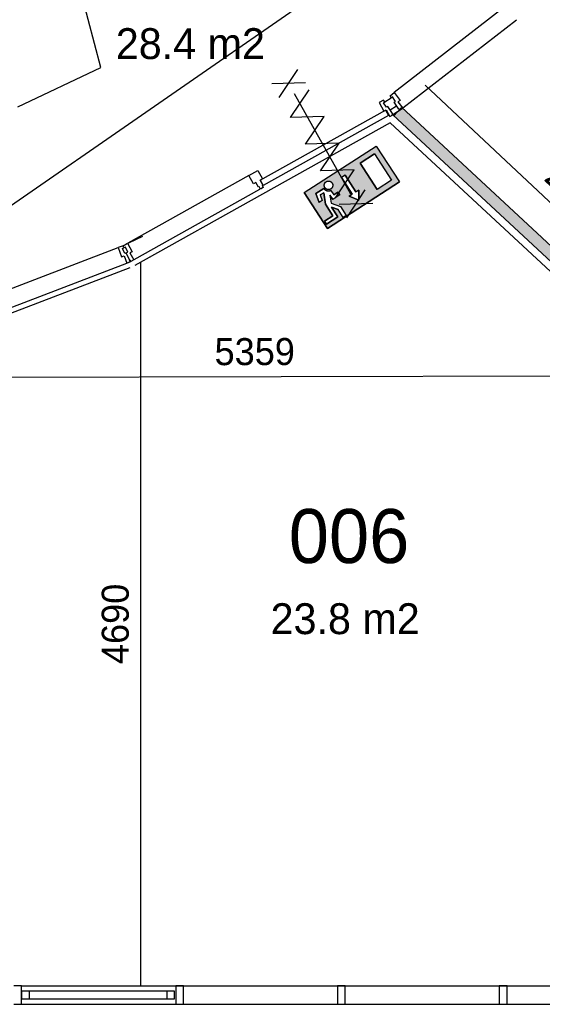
# Model space of a CAD drawing. Extents: x -1826 to 147704, y -44576 to 60962.
# Tile 21 of 75: x 125127 to 128514, y -27126 to -20746. Entities that reach past the tile are written whole.
import ezdxf

# ---------------------------------------------------------------- set-up
doc = ezdxf.new("R2010")
doc.units = 0
doc.header["$MEASUREMENT"] = 0
doc.header["$PDMODE"] = 35
doc.header["$PDSIZE"] = -0.5
doc.layers.get('0').update_dxf_attribs({"linetype": 'CONTINUOUS'})
doc.layers.get('DEFPOINTS').update_dxf_attribs({"linetype": 'CONTINUOUS'})
for name, color, linetype in [('AA$1A---_ARCEER', 252, 'CONTINUOUS'), ('AL22----_BINNENWAND', 252, 'CONTINUOUS'), ('AL31----_BUITENKOZIJN', 252, 'CONTINUOUS'), ('AM$1A---_MAATVOERING', 252, 'CONTINUOUS'), ('Brandweer', 252, 'CONTINUOUS'), ('LAYER01', 252, 'CONTINUOUS'), ('M2', 252, 'CONTINUOUS'), ('OMPARTIMENTERING', 252, 'CONTINUOUS')]:
    doc.layers.add(name, color=color, linetype=linetype)
doc.styles.add('B-01', font='b-gbp')
doc.dimstyles.new('BBA_STAND', dxfattribs={"dimtxt": 175, "dimasz": 1, "dimexe": 1, "dimexo": 0.001, "dimgap": 75, "dimtad": 1, "dimdec": 0, "dimzin": 0, "dimdsep": 46, "dimtxsty": 'B-01', "dimblk": 'NONE', "dimblk1": 'PIJL1', "dimblk2": 'NONE', "dimcen": 1, "dimse1": 1, "dimse2": 1, "dimclrd": 256, "dimclre": 256, "dimclrt": 256, "dimadec": 4, "dimazin": 0, "dimtfac": 1, "dimtdec": 0, "dimtmove": 0, "dimatfit": 2, "dimldrblk": 'PIJL1', "dimfxl": 1, "dimtfillclr": 256, "dimtolj": 1, "dimtzin": 0, "dimarcsym": 0})

# ---------------------------------------------------------------- blocks, each defined once
blk = doc.blocks.new('*D100')
at = {"layer": 'AM$1A---_MAATVOERING', "lineweight": -2, "transparency": 16777216}
blk.add_line((127755.2, -21170.1), (129555.7, -22861.3), dxfattribs=at)
at = {"layer": 'DEFPOINTS', "color": 0, "transparency": 16777216}
for p in [(127624.9, -21308.8), (129555.7, -22861.3), (129425.4, -23000.1)]:
    blk.add_point(p, dxfattribs=at)
at = {"layer": 'AM$1A---_MAATVOERING', "transparency": 16777216, "insert": (128766.7, -21897.3), "char_height": 175, "attachment_point": 5, "rotation": 316.7929, "style": 'B-01'}
blk.add_mtext('\\A1;2470', dxfattribs=at)
blk = doc.blocks.new('_None')
blk = doc.blocks.new('PIJL1')
at = {"color": 1, "linetype": 'ByBlock'}
blk.add_line((0, 82.6), (0, -82.6), dxfattribs=at)
blk.add_solid([(-100, 16.7), (-100, -16.7), (0, 0)], dxfattribs=at)
blk = doc.blocks.new('*D101')
at = {"layer": 'AM$1A---_MAATVOERING', "lineweight": -2, "transparency": 16777216}
blk.add_line((123871.6, -22778.8), (130704.4, -18051), dxfattribs=at)
at = {"layer": 'DEFPOINTS', "color": 0, "transparency": 16777216}
for p in [(130704.4, -18051), (130790.2, -18174.9), (123957.3, -22902.7)]:
    blk.add_point(p, dxfattribs=at)
at = {"layer": 'AM$1A---_MAATVOERING', "transparency": 16777216, "insert": (127195.5, -20281.3), "char_height": 175, "attachment_point": 5, "rotation": 34.67995, "style": 'B-01'}
blk.add_mtext('\\A1;8309', dxfattribs=at)
blk = doc.blocks.new('*D102')
at = {"layer": 'AM$1A---_MAATVOERING', "lineweight": -2, "transparency": 16777216}
blk.add_line((129330.2, -23055.7), (123971.4, -23065.6), dxfattribs=at)
at = {"layer": 'DEFPOINTS', "color": 0, "transparency": 16777216}
for p in [(123971.4, -23028.3), (129330.2, -23018.5), (123971.4, -23065.6)]:
    blk.add_point(p, dxfattribs=at)
at = {"layer": 'AM$1A---_MAATVOERING', "transparency": 16777216, "insert": (126650.5, -22898.2), "char_height": 175, "attachment_point": 5, "rotation": 0.10561, "style": 'B-01'}
blk.add_mtext('\\A1;5359', dxfattribs=at)
blk = doc.blocks.new('*D103')
at = {"layer": 'AM$1A---_MAATVOERING', "lineweight": -2, "transparency": 16777216}
blk.add_line((125910.3, -22316.5), (125910.3, -27006), dxfattribs=at)
at = {"layer": 'DEFPOINTS', "color": 0, "transparency": 16777216}
for p in [(125843.2, -22316.5), (125843.2, -27006), (125910.3, -27006)]:
    blk.add_point(p, dxfattribs=at)
at = {"layer": 'AM$1A---_MAATVOERING', "transparency": 16777216, "insert": (125747.8, -24661.2), "char_height": 175, "attachment_point": 5, "rotation": 90, "style": 'B-01'}
blk.add_mtext('\\A1;4690', dxfattribs=at)

msp = doc.modelspace()

# ---------------------------------------------------------------- hatches: boundary and pattern name
at = {"layer": 'AA$1A---_ARCEER'}
h = msp.add_hatch(color=256, dxfattribs=at)
h.paths.add_polyline_path([(130505.6, -21437.7), (130505.6, -21342.2), (129170.9, -20104.5), (129130.7, -20147.9), (129123.6, -20155.7)])
h.paths.add_polyline_path([(129329.6, -23017.2), (129421.7, -23002.1), (127608, -21319.4), (127591.6, -21332.2), (127590.8, -21331.1), (127575.7, -21341.5), (127551.4, -21367.7)])
at = {"layer": 'Brandweer'}
h = msp.add_hatch(color=256, dxfattribs=at)
h.paths.add_polyline_path([(127122.2, -22099.2), (126971.6, -21866.2), (127437.5, -21564.9), (127588.2, -21797.9)])
h.paths.add_polyline_path([(127235.9, -21753.9), (127212.6, -21768.9), (127282.9, -21877.6), (127263.4, -21890.2), (127324.6, -21916.7), (127325.6, -21850), (127306.2, -21862.6)], flags=16)
h.paths.add_polyline_path([(127443.8, -21847.2), (127537, -21786.9), (127426.6, -21616.1), (127333.4, -21676.3)], flags=16)
h.paths.add_polyline_path([(127189.7, -21862.9), (127162.5, -21880.4), (127144.3, -21852.3), (127143.9, -21852.4), (127143.5, -21852.6), (127143.2, -21852.8), (127142.8, -21852.9), (127142.5, -21853.1), (127141, -21853.6), (127137.7, -21854.6), (127136.2, -21855), (127130, -21855.7), (127129.3, -21855.8), (127122.1, -21855.2), (127121.7, -21855.1), (127117.2, -21853.9), (127116.6, -21853.7), (127111, -21851.2), (127110.6, -21850.9), (127102.6, -21844.7), (127102.4, -21844.4), (127098.2, -21839.1), (127098.4, -21839.3), (127047.2, -21872.4), (127067.2, -21931), (127087.2, -21918.1), (127074.9, -21882), (127097.5, -21867.4), (127108.5, -21941.8), (127156.7, -22016.3), (127102.4, -22051.5), (127114.9, -22070.9), (127188.7, -22023.2), (127148.5, -21961.1), (127191.2, -21975.9), (127224.5, -22027.5), (127244, -22015), (127206.3, -21956.7), (127145, -21935.3), (127137.4, -21884.2), (127155.6, -21912.4), (127202.2, -21882.3)], flags=16)
h.paths.add_polyline_path([(127155.2, -21811.4), (127154.3, -21808.8), (127154.3, -21808.8), (127153.1, -21806.3), (127152.5, -21805.5), (127152.3, -21805.1), (127150.9, -21803), (127150.1, -21802), (127149.9, -21801.8), (127148.1, -21799.9), (127146, -21798), (127145.9, -21797.9), (127143.9, -21796.4), (127141.5, -21795.1), (127139.1, -21793.9), (127138, -21793.6), (127137.4, -21793.3), (127137.8, -21793.5), (127135.2, -21792.7), (127133.6, -21792.4), (127133, -21792.2), (127130.8, -21792), (127130.1, -21791.9), (127127.1, -21792), (127125.3, -21792.2), (127124.5, -21792.2), (127121.3, -21792.9), (127120.8, -21793.1), (127119.1, -21793.6), (127116.6, -21794.7), (127115.1, -21795.5), (127114.6, -21795.7), (127111.9, -21797.5), (127109.5, -21799.6), (127109.1, -21800), (127107.9, -21801.2), (127106.2, -21803.4), (127105.5, -21804.5), (127105.3, -21804.7), (127104.1, -21806.8), (127103.4, -21808.4), (127103.1, -21808.9), (127101.9, -21812.3), (127101.8, -21813.1), (127101.4, -21814.5), (127101.2, -21816.3), (127101.1, -21816.9), (127100.9, -21820), (127101, -21821), (127101, -21821.5), (127101, -21821.3), (127101.3, -21824), (127101.9, -21827.1), (127101.9, -21826.9), (127102.7, -21829.3), (127103.7, -21831.9), (127105, -21834.2), (127106.8, -21836.8), (127107.4, -21837.5), (127108.3, -21838.6), (127109.2, -21839.4), (127109.9, -21840.1), (127112.4, -21842.2), (127114.7, -21843.6), (127115.7, -21844.2), (127116, -21844.4), (127118.3, -21845.4), (127120.9, -21846.3), (127123.5, -21847), (127124.7, -21847.1), (127125.4, -21847.3), (127124.9, -21847.2), (127128.1, -21847.5), (127128.9, -21847.4), (127130.3, -21847.4), (127133.1, -21847.1), (127135.7, -21846.6), (127136.8, -21846.2), (127137.5, -21846.1), (127137, -21846.2), (127139.6, -21845.2), (127142.3, -21843.9), (127142.6, -21843.7), (127144.3, -21842.6), (127146.5, -21841), (127147.9, -21839.7), (127148.3, -21839.4), (127150.6, -21836.7), (127151, -21836.2), (127151.9, -21834.9), (127153.3, -21832.5), (127153.4, -21832.3), (127154.5, -21830), (127154.8, -21829.1), (127155, -21828.7), (127155.7, -21826.1), (127156.2, -21823.4), (127156.2, -21823.3), (127156.4, -21820.8), (127156.4, -21818.1), (127156.1, -21815.4), (127155.9, -21814.2), (127155.8, -21813.9)], flags=16)
at = {"layer": 'OMPARTIMENTERING'}
h = msp.add_hatch(dxfattribs=at)
h.set_pattern_fill('ANSI31', color=256, scale=2000, angle=-90, style=0)
h.set_pattern_definition([(315, (85188.27, 172733.54), (176.7767, 176.7767), [])])
h.paths.add_polyline_path([(117433.2, -10475.5), (117140.8, -10543.4, -0.03024), (117379.2, -11937), (117329.2, -11942.5), (117342.2, -12061.5), (117391.8, -12057, -0.030216), (117445.9, -13468.6), (117745.5, -13475.4, -0.089822), (116890.2, -17666), (115915.2, -17276, 0.006367), (116015.4, -17015.9), (114290.8, -16325.9), (114290.8, -16466), (114290, -16466), (114290, -16939), (114337.8, -16845.6), (114387.3, -16942.3), (114290, -16942.3), (114289.9, -17802.3), (114337.8, -17708.7), (114387.3, -17805.5), (114289.9, -17805.5), (114289.8, -18717), (114337.8, -18623.3), (114387.3, -18720.1), (114289.8, -18720.1), (114289.8, -19555.4), (114337.8, -19461.5), (114387.3, -19558.2), (114289.8, -19558.2), (114289.7, -20818.6), (114503.5, -20818.6), (114503.5, -21118.6), (114289.7, -21118.6), (114289.6, -21200.5), (114997.2, -21200.5), (116505.2, -21200.5), (116565.2, -21200.5), (117524.4, -21200.5), (117584.2, -21200.5), (117679.1, -21268.9), (117679.6, -21268.7), (117698.4, -21325.5), (117984.5, -22189.7), (118003.2, -22246.4), (118279.3, -23080.4), (118279.6, -23080.3), (118298.4, -23137.1), (118298.4, -23137.1), (118595.8, -24036.2), (118614.6, -24093), (118884.9, -24910), (118884.7, -24910.1), (118903.5, -24966.8), (118903.6, -24966.8), (118903.5, -24966.4), (118903.4, -24966.5), (118903.4, -24966.5), (118903.5, -24966.4), (118903.6, -24966.8), (118903.5, -24966.8), (119201.3, -25865.4), (119220.1, -25922.1), (119503.3, -26777), (119524.2, -26840), (119532.9, -26866), (119690.3, -26866), (119690.3, -27001.1), (119696.2, -27016.5), (119738.2, -27000.5), (120204.1, -26819.2), (120185.3, -26771.3), (119909.1, -26878.7), (119807.6, -26617.8), (120329.5, -26414.8), (120431, -26675.7), (120185.3, -26771.3), (120204.1, -26819.2), (120670.2, -26638), (120712.2, -26621.5), (120730.1, -26668.1), (120734.2, -26666.5), (120741.2, -26685), (120816.5, -26655.8, 0.004141), (120824.8, -26677.4), (120842.9, -26717.9), (120895.2, -26694.5), (120894.6, -26693, -0.131052), (120777.7, -25980.9), (120735.2, -25977), (120753.2, -25852.5), (120794.9, -25860.4, -0.114227), (121048, -25281.8), (121014.2, -25256.5), (121093.2, -25159), (121125, -25187.3, -0.014671), (121181.4, -25127.5, -0.131407), (121807.6, -24765.7, -0.06576), (122171.2, -24717.7, -0.0254), (122313.2, -24724.9), (122318.2, -24682.5), (122442.3, -24700.5), (122434.2, -24742.6, -0.109208), (122989.4, -24981.6), (123014.2, -24947), (123113.2, -25025), (123085.3, -25057.3, -0.131256), (123492.4, -25654.4), (123533.7, -25640.3), (123502.2, -25558), (123531, -25547.3), (123567.2, -25639.5), (123618.2, -25619.5), (123589.5, -25544.8), (123589.2, -25545), (123575.2, -25507.5), (123668.2, -25471.5), (124143.2, -25286.5), (124236.2, -25250), (124290.9, -25228.9), (124028.5, -24435.5), (123871.1, -23031.2), (123410.8, -23162.5), (122008.6, -18925.4), (122302.2, -18860.4), (122463.8, -19348.7), (123802.7, -19088.4), (123525.6, -18459.4), (123800.2, -18338.5), (124001.6, -18793.5), (125755.7, -18276.8), (125222.3, -17549.9), (125464.2, -17372.5), (125758.5, -17773.5), (127393, -16870.9), (126711.4, -16273.6), (126909.2, -16048), (127283.3, -16375.8), (127748.1, -15966), (119790.2, -15966), (119790.2, -7566), (128261.2, -7566), (128075.6, -7129.7), (128332.5, -7020.5), (128551.7, -7535.9), (128290.2, -7647.1), (128290.2, -7794.6), (128667.7, -7794.6), (129208.1, -7648.2), (129208.1, -7648.2), (129266, -7632.5), (129972.8, -7441.4), (129972.8, -7417), (129672.8, -7417), (129672.8, -7117), (129936.4, -7117), (129431.8, -5943.8), (129070.7, -6142.2, -0.126272), (129143.9, -6123.4, -1), (129143.9, -6427.4, -0.77577), (129070.7, -6142.2), (128560.3, -6422.7), (128702.8, -6684.3), (128439.3, -6827.7), (128297.4, -6567.1), (128212.4, -6613.8), (128111.4, -6429.8), (128957.7, -5964.7), (127376.1, -4613.5), (127009.2, -4953), (126805.4, -4732.7), (127474.9, -4113.5), (125789.6, -3275.5), (125516.2, -3694), (125265, -3529.9), (125764.6, -2765.3), (123926, -2360.7), (123762.2, -2833), (123478.7, -2734.7), (123778.2, -1871.3), (121895.8, -1924.6), (121851.2, -2422.5), (121552.4, -2395.8), (121633.5, -1486.2), (119820.6, -1994.1), (119898.2, -2488), (119601.8, -2534.5), (119460.5, -1635.4), (117017.7, -2914.3), (117191.5, -3440.2), (116930.8, -3588), (116395.9, -1970.5), (116775, -1845.2), (115203.4, 2901.4), (114824.1, 2775.8), (114569.6, 3544.1), (114570.3, 3544.4), (114551.5, 3601), (114428.5, 3971.3), (114475.8, 3987), (114570.6, 4018.5), (114201.1, 5134), (114148.3, 5134), (114143.3, 5149), (114032.8, 5149), (114024.8, 5134), (113890.8, 5134), (113890.8, 5234), (112890.7, 5234), (112890.7, 5334), (109490.7, 5334), (109490.7, 5234), (108690.7, 5234), (108690.7, 4484), (108710.7, 4484), (108710.7, 4404), (108690.7, 4404), (108690.7, 2674), (108710.7, 2674), (108710.7, 2594), (108690.7, 2594), (108690.7, 864), (108710.7, 864), (108710.7, 784), (108690.7, 784), (108690.7, 119), (108756.8, 119), (108764.8, 134), (108890.8, 134), (108890.8, 2), (108875.8, -3), (108875.8, -128), (108890.8, -136), (108890.8, -266), (108762.8, -266), (108757.8, -251), (108690.7, -251), (108690.7, -915.6), (108710.7, -915.6), (108710.7, -995.6), (108690.7, -995.6), (108690.7, -2725.7), (108710.7, -2725.7), (108710.7, -2805.7), (108690.7, -2805.7), (108690.7, -4535.9), (108710.7, -4535.9), (108710.7, -4615.9), (108690.7, -4615.9), (108690.7, -5281), (108756.8, -5281), (108764.8, -5266), (108890.8, -5266), (108890.8, -5415.5), (112413.3, -5415.5), (112413.3, -5515.5), (113540.7, -5515.5, 0.006443), (113339.9, -5317.2), (114054, -4574.7), (113975.5, -4574.7), (113975.5, -4174.7), (114175.5, -4174.7), (114175.5, -4574.7), (114081.7, -4574.7, -0.078612), (116340.2, -7568.6, -0.123967), (116474.8, -7828.9, -0.058844)])

# ---------------------------------------------------------------- linework, layer by layer
at = {"layer": 'AL22----_BINNENWAND'}
for points in [[(125652.5, -21055.8), (125283, -19653.8)], [(128265.2, -20668), (127554.2, -21218.5)], [(128347.2, -20748.5), (127610.2, -21319.5)], [(125114.8, -21310.5), (125652.5, -21055.9)], [(127527.2, -21239.5), (127553.2, -21219)], [(127592.2, -21333.5), (127586.2, -21325), (127584.2, -21327), (127554.2, -21281.5), (127563.2, -21276), (127543.2, -21246.5), (127535.2, -21252), (127527.2, -21239.5)], [(127553.2, -21219), (127592.2, -21269)], [(127485.2, -21267), (127456.2, -21283.5)], [(127456.2, -21283.5), (127486.2, -21338.5)], [(127546.2, -21363.5), (127540.2, -21355.5), (127543.2, -21354), (127513.2, -21308.5), (127504.2, -21314), (127485.2, -21285), (127493.2, -21279.5), (127485.2, -21267)], [(127493.2, -21279.5), (127535.2, -21252)], [(127528.2, -21331.5), (127569.2, -21304)], [(127592.2, -21269), (127578.2, -21279)], [(127578.2, -21279), (127610.2, -21319.5)], [(127486.2, -21338.5), (127501.2, -21330)], [(127501.2, -21330), (127526.2, -21374.5)], [(127526.2, -21374.5), (127546.2, -21363.5)], [(127543.2, -21354), (127540.2, -21355.5)], [(127540.2, -21355.5), (127546.2, -21363.5)], [(127605.2, -21323), (127546.2, -21363.5)], [(129330.2, -23018.5), (127546.2, -21363.5)], [(127551.9, -21369.1), (127599.5, -21317.8)], [(127584.2, -21327), (127586.2, -21325)], [(127586.2, -21325), (127592.2, -21333.5)], [(127610.2, -21319.5), (127592.2, -21333.5)], [(130506.7, -21848.3), (129422.3, -23003.4), (127601.3, -21313.9)], [(126612.2, -21755.5), (125827.2, -22194)], [(126681.2, -21847), (125867.2, -22302.5)], [(125797.2, -22211), (125826.2, -22194.5)], [(125826.2, -22194.5), (125857.2, -22249.5)], [(125835.2, -22193), (125925.2, -22150)], [(125835.2, -22193), (125880.2, -22171.5)], [(124925.2, -22544.5), (125765.2, -22223.5)], [(125843.2, -22315.5), (125839.2, -22307), (125842.2, -22305.5), (125818.2, -22256.5), (125809.2, -22260.5), (125794.2, -22229), (125803.2, -22224.5), (125797.2, -22211)], [(125847.2, -22313.5), (125843.2, -22304.5), (125841.2, -22306), (125818.2, -22256.5), (125827.2, -22252.5), (125812.2, -22220.5), (125803.2, -22224.5), (125797.2, -22211)], [(125857.2, -22249.5), (125842.2, -22258)], [(125842.2, -22258), (125867.2, -22302.5)], [(124951.2, -22656.5), (125822.2, -22323.5)], [(125839.2, -22307), (125843.2, -22315.5)], [(125841.2, -22306), (125843.2, -22304.5)], [(125843.2, -22304.5), (125847.2, -22313.5)], [(125867.2, -22302.5), (125847.2, -22313.5)], [(125966.2, -22281), (125967.2, -22280.5)]]:
    msp.add_lwpolyline(points, dxfattribs=at)
for points in [[(126686.2, -21786), (127498.2, -21332), (127517.2, -21367), (126706.2, -21821)], [(126642.2, -21810.5), (126612.2, -21755.5), (126670.2, -21722.5), (126701.2, -21777.5), (126686.2, -21786), (126703.2, -21816.5), (126698.2, -21819), (126706.2, -21833), (126687.2, -21844), (126679.2, -21830), (126674.2, -21832.5), (126657.2, -21802)], [(125822.2, -22323.5), (125843.2, -22315.5), (125839.2, -22307), (125842.2, -22305.5), (125818.2, -22256.5), (125809.2, -22260.5), (125794.2, -22229), (125803.2, -22224.5), (125797.2, -22211), (125766.2, -22223), (125788.2, -22282), (125804.2, -22276)], [(125822.2, -22323.5), (125843.2, -22315.5), (125839.2, -22307), (125842.2, -22305.5), (125839.2, -22307), (125843.2, -22315.5)]]:
    msp.add_lwpolyline(points, close=True, dxfattribs=at)
at = {"layer": 'AL31----_BUITENKOZIJN'}
for p, q in [((125140.2, -27006), (125090.2, -27006)), ((125140.2, -27006), (129283.2, -27006)), ((125140.2, -27126), (125140.2, -27006)), ((125190.2, -27041), (125140.2, -27041)), ((125140.2, -27041), (125140.2, -27091)), ((126081.2, -27041), (125190.2, -27041)), ((125190.2, -27091), (125190.2, -27041)), ((126131.2, -27041), (126081.2, -27041)), ((126081.2, -27041), (126081.2, -27091)), ((126131.2, -27091), (126131.2, -27041)), ((126189.2, -27006), (126139.2, -27006)), ((126139.2, -27006), (126139.2, -27126)), ((126189.2, -27126), (126189.2, -27006)), ((127237.2, -27006), (127187.2, -27006)), ((127187.2, -27006), (127187.2, -27126)), ((127237.2, -27126), (127237.2, -27006)), ((128285.2, -27006), (128235.2, -27006)), ((128235.2, -27006), (128235.2, -27126)), ((128285.2, -27126), (128285.2, -27006)), ((125140.2, -27091), (125190.2, -27091)), ((125190.2, -27091), (126081.2, -27091)), ((126081.2, -27091), (126131.2, -27091)), ((125090.2, -27126), (125140.2, -27126)), ((125140.2, -27126), (129283.2, -27126)), ((126139.2, -27126), (126189.2, -27126)), ((127187.2, -27126), (127237.2, -27126)), ((128235.2, -27126), (128285.2, -27126))]:
    msp.add_line(p, q, dxfattribs=at)
at = {"layer": 'Brandweer'}
for p, q in [((126971.6, -21866.2), (127437.5, -21564.9)), ((127426.6, -21616.1), (127333.4, -21676.3)), ((127426.6, -21616.1), (127537, -21786.9)), ((127437.5, -21564.9), (127588.2, -21797.9)), ((127333.4, -21676.3), (127443.8, -21847.2)), ((127235.9, -21753.9), (127306.2, -21862.6)), ((127122.2, -22099.2), (127588.2, -21797.9)), ((127212.6, -21768.9), (127282.9, -21877.6)), ((127537, -21786.9), (127443.8, -21847.2)), ((126971.6, -21866.2), (127122.2, -22099.2)), ((127098.4, -21839.3), (127047.2, -21872.4)), ((127047.2, -21872.4), (127067.2, -21931)), ((127074.9, -21882), (127097.5, -21867.4)), ((127097.5, -21867.4), (127108.5, -21941.8)), ((127144.3, -21852.3), (127162.5, -21880.4)), ((127189.7, -21862.9), (127162.5, -21880.4)), ((127202.2, -21882.3), (127189.7, -21862.9)), ((127263.4, -21890.2), (127282.9, -21877.6)), ((127306.2, -21862.6), (127325.6, -21850)), ((127325.6, -21850), (127324.6, -21916.7)), ((127087.2, -21918.1), (127067.2, -21931)), ((127074.9, -21882), (127087.2, -21918.1)), ((127108.5, -21941.8), (127156.7, -22016.3)), ((127137.4, -21884.2), (127155.6, -21912.4)), ((127137.4, -21884.2), (127145, -21935.3)), ((127144.8, -21935.3), (127206.3, -21956.7)), ((127202.2, -21882.3), (127155.6, -21912.4)), ((127324.6, -21916.7), (127263.4, -21890.2)), ((127188.7, -22023.2), (127148.5, -21961.1)), ((127148.5, -21961.1), (127191.2, -21975.9)), ((127224.5, -22027.5), (127191.2, -21975.9)), ((127206.3, -21956.7), (127244, -22015)), ((127156.7, -22016.3), (127102.4, -22051.5)), ((127102.4, -22051.5), (127114.9, -22070.9)), ((127114.9, -22070.9), (127188.7, -22023.2)), ((127244, -22015), (127224.5, -22027.5))]:
    msp.add_line(p, q, dxfattribs=at)
for points in [[(126809.9, -21250.4), (126929.9, -21068.6)], [(126978.7, -21155.8), (126761, -21163.1)], [(127173.3, -21899.6), (127293.8, -21718.6), (127076.6, -21726.8), (127197.1, -21545.9), (126979.8, -21554), (127100.4, -21373.1), (126883.1, -21381.2), (127003.6, -21200.3)], [(126906.5, -21224.9), (127270.4, -21875)], [(126906.5, -21224.9), (127270.4, -21875)], [(127122.2, -22099.2), (126971.6, -21866.2), (127437.5, -21564.9), (127588.2, -21797.9), (127122.2, -22099.2)], [(127443.8, -21847.2), (127333.4, -21676.3), (127426.6, -21616.1), (127537, -21786.9), (127443.8, -21847.2)], [(127235.9, -21753.9), (127212.6, -21768.9), (127282.9, -21877.6), (127263.4, -21890.2), (127324.6, -21916.7), (127325.6, -21850), (127306.2, -21862.6), (127235.9, -21753.9)], [(127134.5, -21792.6), (127135.8, -21792.9), (127137.2, -21793.3), (127138.4, -21793.7), (127139.7, -21794.2), (127140.9, -21794.8), (127142.1, -21795.4), (127143.3, -21796.1), (127144.5, -21796.9), (127145.6, -21797.7), (127146.6, -21798.5), (127147.6, -21799.4), (127148.6, -21800.4), (127149.5, -21801.4), (127150.4, -21802.4), (127151.2, -21803.5), (127152, -21804.6), (127152.7, -21805.8), (127153.4, -21807), (127154, -21808.2), (127154.5, -21809.5), (127155, -21810.7), (127155.4, -21812), (127155.7, -21813.4), (127156, -21814.7), (127156.2, -21816), (127156.3, -21817.4), (127156.4, -21818.7), (127156.4, -21820.1), (127156.4, -21821.5), (127156.3, -21822.8), (127156.1, -21824.2), (127155.8, -21825.5), (127155.5, -21826.8), (127155.1, -21828.1), (127154.7, -21829.4), (127154.2, -21830.7), (127153.6, -21831.9), (127153, -21833.1), (127152.3, -21834.3), (127151.5, -21835.4), (127150.7, -21836.5), (127149.9, -21837.6), (127149, -21838.6), (127148, -21839.6), (127147, -21840.5), (127146, -21841.4), (127144.9, -21842.2), (127143.8, -21843), (127142.6, -21843.7), (127141.4, -21844.3), (127140.2, -21844.9), (127138.9, -21845.5), (127137.7, -21845.9), (127136.4, -21846.4), (127135, -21846.7), (127133.7, -21847), (127132.4, -21847.2), (127131, -21847.3), (127129.6, -21847.4), (127128.3, -21847.4), (127126.9, -21847.4), (127125.6, -21847.3), (127124.2, -21847.1), (127122.9, -21846.8), (127121.6, -21846.5), (127120.2, -21846.1), (127119, -21845.7), (127117.7, -21845.2), (127116.5, -21844.6), (127115.3, -21844), (127114.1, -21843.3), (127112.9, -21842.5), (127111.8, -21841.7), (127110.8, -21840.9), (127109.8, -21840), (127108.8, -21839), (127107.9, -21838), (127107, -21837), (127106.2, -21835.9), (127105.4, -21834.8), (127104.7, -21833.6), (127104, -21832.4), (127103.4, -21831.2), (127102.9, -21829.9), (127102.4, -21828.6), (127102, -21827.3), (127101.7, -21826), (127101.4, -21824.7), (127101.2, -21823.3), (127101, -21822), (127101, -21820.6), (127101, -21819.3), (127101, -21817.9), (127101.1, -21816.6), (127101.3, -21815.2), (127101.6, -21813.9), (127101.9, -21812.5), (127102.3, -21811.2), (127102.7, -21809.9), (127103.2, -21808.7), (127103.8, -21807.4), (127104.4, -21806.2), (127105.1, -21805.1), (127105.9, -21803.9), (127106.7, -21802.8), (127107.5, -21801.8), (127108.4, -21800.7), (127109.4, -21799.8), (127110.4, -21798.8), (127111.4, -21798), (127112.5, -21797.2), (127113.6, -21796.4), (127114.8, -21795.7), (127116, -21795), (127117.2, -21794.4), (127118.5, -21793.9), (127119.7, -21793.4), (127121, -21793), (127122.4, -21792.7), (127123.7, -21792.4), (127125, -21792.2), (127126.4, -21792), (127127.8, -21792), (127129.1, -21791.9), (127130.5, -21792), (127131.8, -21792.1), (127133.2, -21792.3), (127134.5, -21792.6)], [(127103.4, -21831.2), (127101.9, -21826.7), (127101, -21821.1), (127101.2, -21816.4), (127101.8, -21813), (127103.3, -21808.5), (127105.4, -21804.6), (127109.2, -21800), (127115.1, -21795.5), (127120.9, -21793.1), (127125.2, -21792.2), (127127.6, -21792), (127130.7, -21792), (127133.5, -21792.4), (127137.9, -21793.5), (127141.8, -21795.2), (127145.8, -21797.8), (127150, -21801.9), (127152.5, -21805.4), (127154.1, -21808.5), (127155.9, -21814.1), (127156.4, -21817.9), (127156.2, -21823.1), (127154.8, -21829), (127153.5, -21832.1), (127150.9, -21836.3), (127147.9, -21839.7), (127142.6, -21843.7), (127136.9, -21846.2), (127132.5, -21847.2), (127128.8, -21847.4), (127124.8, -21847.2), (127120.2, -21846.1), (127115.8, -21844.2), (127112.7, -21842.3), (127109.3, -21839.5), (127107.4, -21837.4), (127104.7, -21833.6), (127103.4, -21831.2)], [(127114.9, -22070.9), (127102.4, -22051.5), (127156.7, -22016.3), (127108.5, -21941.8), (127097.5, -21867.4), (127074.9, -21882), (127087.2, -21918.1), (127067.2, -21931), (127047.2, -21872.4), (127098.4, -21839.3), (127101.9, -21843.9), (127103.7, -21845.8), (127105.7, -21847.5), (127108, -21849.3), (127111.3, -21851.3), (127114.1, -21852.7), (127116.2, -21853.6), (127119.1, -21854.5), (127121.6, -21855.1), (127125.3, -21855.6), (127128.7, -21855.8), (127132.2, -21855.6), (127135.4, -21855.2), (127139.6, -21854.1), (127142.5, -21853.1), (127144.5, -21852.6), (127162.5, -21880.4), (127189.7, -21862.9), (127202.2, -21882.3), (127155.6, -21912.4), (127137.4, -21884.2), (127145, -21935.3), (127206.3, -21956.7), (127244, -22015), (127224.5, -22027.5), (127191.2, -21975.9), (127148.5, -21961.1), (127188.7, -22023.2), (127114.9, -22070.9)], [(127098.4, -21839.3), (127098.6, -21839.6), (127098.8, -21840), (127099.1, -21840.3), (127099.3, -21840.6), (127099.5, -21841), (127099.8, -21841.3), (127100, -21841.6), (127100.3, -21841.9), (127100.5, -21842.3), (127100.8, -21842.6), (127101, -21842.9), (127101.3, -21843.2), (127101.6, -21843.5), (127101.8, -21843.8), (127102.1, -21844.1), (127102.4, -21844.4), (127102.7, -21844.7), (127102.9, -21845), (127103.2, -21845.3), (127103.5, -21845.6), (127103.8, -21845.9), (127104.1, -21846.1), (127104.4, -21846.4), (127104.7, -21846.7), (127105, -21847), (127105.3, -21847.2), (127105.6, -21847.5), (127106, -21847.7), (127106.3, -21848), (127106.6, -21848.2), (127106.9, -21848.5), (127107.2, -21848.7), (127107.6, -21849), (127107.9, -21849.2), (127108.2, -21849.4), (127108.6, -21849.7), (127108.9, -21849.9), (127109.3, -21850.1), (127109.6, -21850.3), (127109.9, -21850.6), (127110.3, -21850.8), (127110.6, -21851), (127111, -21851.2), (127111.4, -21851.4), (127111.7, -21851.6), (127112.1, -21851.7), (127112.4, -21851.9), (127112.8, -21852.1), (127113.2, -21852.3), (127113.5, -21852.5), (127113.9, -21852.6), (127114.3, -21852.8), (127114.6, -21853), (127115, -21853.1), (127115.4, -21853.3), (127115.8, -21853.4), (127116.2, -21853.6), (127116.5, -21853.7), (127116.9, -21853.8), (127117.3, -21854), (127117.7, -21854.1), (127118.1, -21854.2), (127118.5, -21854.3), (127118.9, -21854.4), (127119.3, -21854.5), (127119.7, -21854.6), (127120, -21854.8), (127120.4, -21854.8), (127120.8, -21854.9), (127121.2, -21855), (127121.6, -21855.1), (127122, -21855.2), (127122.4, -21855.3), (127122.8, -21855.3), (127123.2, -21855.4), (127123.6, -21855.4), (127124, -21855.5), (127124.5, -21855.6), (127124.9, -21855.6), (127125.3, -21855.6), (127125.7, -21855.7), (127126.1, -21855.7), (127126.5, -21855.7), (127126.9, -21855.8), (127127.3, -21855.8), (127127.7, -21855.8), (127128.1, -21855.8), (127128.5, -21855.8), (127128.9, -21855.8), (127129.3, -21855.8), (127129.7, -21855.8), (127130.1, -21855.8), (127130.5, -21855.8), (127131, -21855.7), (127131.4, -21855.7), (127131.8, -21855.7), (127132.2, -21855.6), (127132.6, -21855.6), (127133, -21855.5), (127133.4, -21855.5), (127133.8, -21855.4), (127134.2, -21855.4), (127134.6, -21855.3), (127135, -21855.2), (127135.4, -21855.2), (127135.8, -21855.1), (127136.2, -21855), (127136.6, -21854.9), (127137, -21854.8), (127137.4, -21854.7), (127137.8, -21854.6), (127138.2, -21854.5), (127138.6, -21854.4), (127139, -21854.3), (127139.3, -21854.2), (127139.7, -21854.1), (127140.1, -21853.9), (127140.5, -21853.8), (127140.9, -21853.7), (127141.3, -21853.5), (127141.6, -21853.4), (127142, -21853.3), (127142.4, -21853.1), (127142.8, -21852.9), (127143.2, -21852.8), (127143.5, -21852.6), (127143.9, -21852.4), (127144.3, -21852.3)], [(127247, -22031.3), (127367.1, -21849.5)], [(127415.9, -21936.8), (127198.2, -21944.1)]]:
    msp.add_lwpolyline(points, dxfattribs=at)
msp.add_lwpolyline([(127098.4, -21839.3), (127102.5, -21844.6), (127110.8, -21851.1), (127116.7, -21853.8), (127121.8, -21855.1), (127129.5, -21855.8), (127136.6, -21854.9), (127141.5, -21853.5), (127144.5, -21852.6), (127162.5, -21880.4), (127189.7, -21862.9), (127202.2, -21882.3), (127155.6, -21912.4), (127137.4, -21884.2), (127145, -21935.3), (127206.3, -21956.7), (127244, -22015), (127224.5, -22027.5), (127191.2, -21975.9), (127148.5, -21961.1), (127188.7, -22023.2), (127114.9, -22070.9), (127102.4, -22051.5), (127156.7, -22016.3), (127108.5, -21941.8), (127097.5, -21867.4), (127074.9, -21882), (127087.2, -21918.1), (127067.2, -21931), (127047.2, -21872.4)], close=True, dxfattribs=at)
at = {"layer": 'OMPARTIMENTERING', "ltscale": 800}
for points in [[(130990.2, -15875.7), (130990.2, -18161.4), (130600.9, -18665.1), (129266.9, -20057.9), (130626.2, -21318.4), (130626.7, -21881), (129426, -23175.6), (127528.6, -21415.4), (125874.1, -22339.5)], [(125841.5, -22354.8), (124072.3, -23030.9), (124226.9, -24410.3)]]:
    msp.add_lwpolyline(points, dxfattribs=at)

# ---------------------------------------------------------------- texts
at = {"layer": 'LAYER01', "style": 'B-01'}
msp.add_text('006', height=350, rotation=0, dxfattribs=at).set_placement((126871.2, -24267))
at = {"layer": 'M2', "char_height": 200, "width": 1805, "attachment_point": 1, "rotation": 360, "style": 'B-01'}
for s, insert in [('28.4 m2', (125750.3, -20801.5)), ('23.8 m2', (126753.3, -24527.5))]:
    msp.add_mtext(s, dxfattribs=dict(at, insert=insert))

# ---------------------------------------------------------------- dimensions: what is measured, and where the dimension line sits
at = {"layer": 'AM$1A---_MAATVOERING'}
for p1, p2, distance, picture, middle in [((123957.3, -22902.7), (130790.2, -18174.9), 150.7, '*D101', (127195.5, -20281.3)), ((127624.9, -21308.8), (129425.4, -23000.1), 190.3, '*D100', (128766.7, -21897.3)), ((125843.162615, -22316.4637665), (125843.1625764, -27005.9637665), 67.1078638, '*D103', (125747.7704402, -24661.2137665)), ((129330.2, -23018.5), (123971.4, -23028.3), 37.3, '*D102', (126650.5, -22898.2))]:
    dim = msp.add_aligned_dim(p1=p1, p2=p2, distance=distance, dimstyle='BBA_STAND', dxfattribs=at)
    dim.commit()
    dim.dimension.update_dxf_attribs({"geometry": picture, "text_midpoint": middle})

doc.saveas('drawing.dxf')
